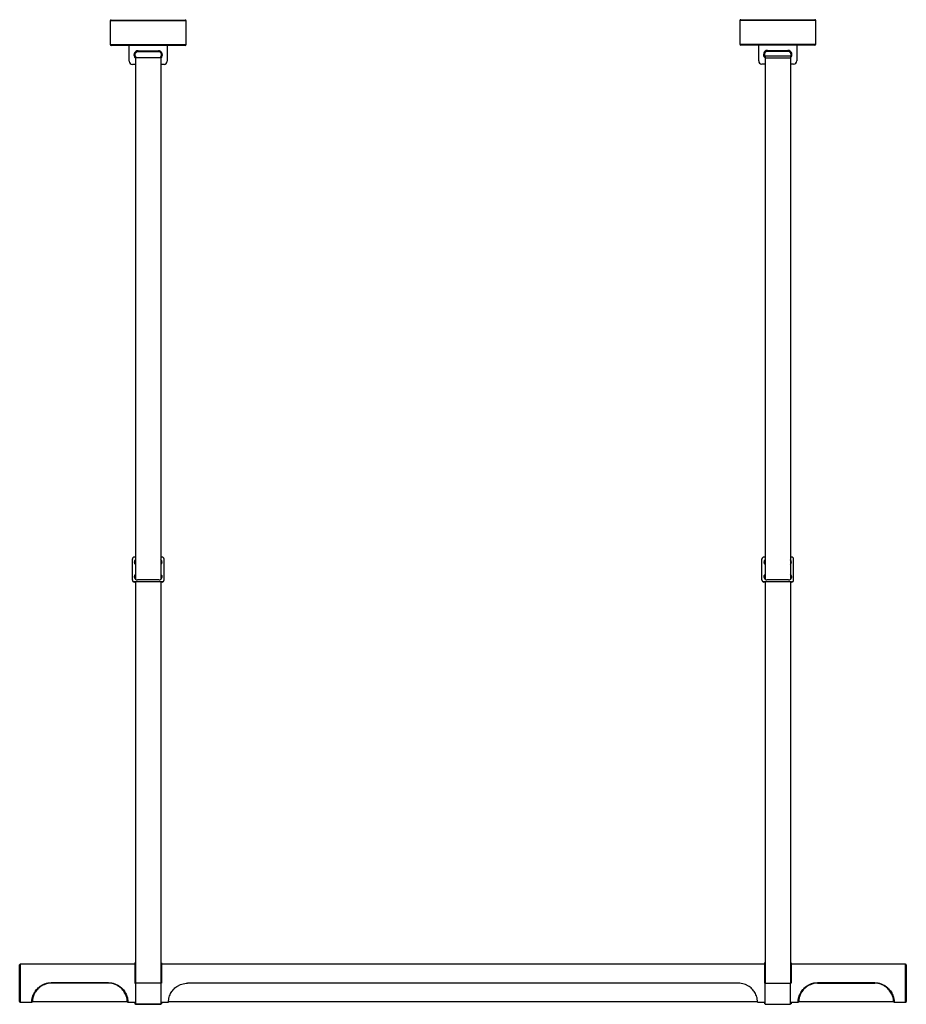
# Model space of a CAD drawing. Header units: millimetres. Extents: x -607 to 793, y -19 to 1535.
import ezdxf

# ---------------------------------------------------------------- set-up
doc = ezdxf.new("R2010")
doc.units = ezdxf.units.MM

msp = doc.modelspace()

# ---------------------------------------------------------------- linework, layer by layer
at = {"color": 7, "linetype": 'Continuous', "lineweight": 25}
for p, q in [((-464.1, 1532.9), (-464.1, 1495.9)), ((-462.6, 1534.4), (-345.6, 1534.4)), ((-344.1, 1495.9), (-344.1, 1532.9)), ((529.9, 1533.4), (529.9, 1496.4)), ((531.4, 1534.9), (648.4, 1534.9)), ((649.9, 1496.4), (649.9, 1533.4)), ((-345.6, 1494.4), (-462.6, 1494.4)), ((-434.1, 1469.4), (-434.1, 1494.4)), ((-374.1, 1494.4), (-374.1, 1469.4)), ((648.4, 1494.9), (531.4, 1494.9)), ((559.9, 1469.9), (559.9, 1494.9)), ((619.9, 1494.9), (619.9, 1469.9)), ((-424.1, 1477.3), (-424.1, 1474.9)), ((-420.1, 1484.4), (-420.1, 1485.9)), ((-420.1, 1485.9), (-388.1, 1485.9)), ((-388.1, 1484.4), (-420.1, 1484.4)), ((-388.1, 1485.9), (-388.1, 1484.4)), ((-384.1, 1477.3), (-384.1, 1474.9)), ((609.9, 1477.3), (569.9, 1477.3)), ((569.9, 1477.3), (569.9, 1474.9)), ((573.9, 1486.4), (605.9, 1486.4)), ((573.9, 1484.9), (573.9, 1486.4)), ((605.9, 1484.9), (573.9, 1484.9)), ((605.9, 1486.4), (605.9, 1484.9)), ((609.9, 1477.3), (609.9, 1474.9)), ((-424.1, 1464.4), (-429.1, 1464.4)), ((-384.1, 1474.9), (-424.1, 1474.9)), ((-379.1, 1464.4), (-384.1, 1464.4)), ((569.9, 1464.9), (564.9, 1464.9)), ((569.9, 1474.9), (609.9, 1474.9)), ((614.9, 1464.9), (609.9, 1464.9)), ((-424.1, 686.6), (-426.1, 686.6)), ((-382.1, 686.6), (-384.1, 686.6)), ((569.9, 686.6), (567.9, 686.6)), ((611.9, 686.6), (609.9, 686.6)), ((-429.1, 650.2), (-429.1, 683.7)), ((-379.1, 650.2), (-379.1, 683.7)), ((564.9, 650.2), (564.9, 683.7)), ((614.9, 650.2), (614.9, 683.7)), ((-382.1, 647.8), (-426.1, 647.8)), ((-426.1, 647.8), (-426.1, 647.3)), ((-424.1, 647.3), (-426.1, 647.3)), ((-387.1, 650.7), (-421.1, 650.7)), ((-382.1, 647.3), (-384.1, 647.3)), ((-382.1, 647.3), (-382.1, 647.8)), ((567.9, 647.8), (567.9, 647.3)), ((611.9, 647.8), (567.9, 647.8)), ((569.9, 647.3), (567.9, 647.3)), ((606.9, 650.7), (572.9, 650.7)), ((611.9, 647.3), (609.9, 647.3)), ((611.9, 647.3), (611.9, 647.8)), ((-607.1, -15), (-607.1, 43)), ((-425.1, 44), (-606.1, 44)), ((-424.1, 46.5), (-425.1, 46.5)), ((-425.1, 46.5), (-425.1, 14)), ((-424.1, 46.5), (-424.1, -19.2)), ((-383.1, 46.5), (-384.1, 46.5)), ((-384.1, 46.5), (-384.1, -19.2)), ((-383.1, 46.5), (-383.1, 14)), ((568.9, 44), (-383.1, 44)), ((569.9, 46.5), (568.9, 46.5)), ((568.9, 46.5), (568.9, 14)), ((610.9, 46.5), (609.9, 46.5)), ((610.9, 46.5), (610.9, 14)), ((791.9, 44), (610.9, 44)), ((792.9, 43), (792.9, -15)), ((-557.1, 15.1), (-467, 15.1)), ((-467, 14), (-557.1, 14)), ((-425.1, 14), (-424.1, 14)), ((-384.1, 14.3), (-424.1, 14.3)), ((-384.1, 14), (-383.1, 14)), ((527.9, 14), (-342, 14)), ((569.9, 14), (568.9, 14)), ((569.9, -19.2), (569.9, 14.3)), ((569.9, 14.3), (609.9, 14.3)), ((609.9, -19.2), (609.9, 14.3)), ((610.9, 14), (609.9, 14)), ((652.9, 15.1), (743, 15.1)), ((652.9, 14), (743, 14)), ((-587.1, -15), (-437.1, -15)), ((-372.1, -15), (557.9, -15)), ((622.9, -15), (772.9, -15)), ((-606.1, -16), (-588, -16)), ((-436.1, -16), (-424.1, -16)), ((-425.1, -16), (-425.1, -18.5)), ((-425.1, -18.5), (-424.1, -18.5)), ((-424.1, -19.2), (-384.1, -19.2)), ((-384.1, -19.2), (-424.1, -19.2)), ((-384.1, -16), (-372.1, -16)), ((-384.1, -18.5), (-383.1, -18.5)), ((-383.1, -16), (-383.1, -18.5)), ((557.9, -16), (569.9, -16)), ((568.9, -16), (568.9, -18.5)), ((569.9, -18.5), (568.9, -18.5)), ((569.9, -19.2), (609.9, -19.2)), ((609.9, -16), (622, -16)), ((610.9, -18.5), (609.9, -18.5)), ((610.9, -16), (610.9, -18.5)), ((773.9, -16), (791.9, -16))]:
    msp.add_line(p, q, dxfattribs=at)
at = {"color": 8, "linetype": 'Continuous', "lineweight": 25}
for p, q in [((-344.1, 1532.9), (-464.1, 1532.9)), ((649.9, 1533.4), (529.9, 1533.4)), ((-464.1, 1495.9), (-344.1, 1495.9)), ((529.9, 1496.4), (649.9, 1496.4)), ((-606.1, 44), (-606.1, -16)), ((791.9, -16), (791.9, 44))]:
    msp.add_line(p, q, dxfattribs=at)
at = {"color": 7, "linetype": 'Continuous', "lineweight": 25}
for centre, radius, start, end in [((-462.6, 1532.9), 1.5, 90, 180), ((-345.6, 1532.9), 1.5, 0, 90), ((531.4, 1533.4), 1.5, 90, 180), ((648.4, 1533.4), 1.5, 360, 90), ((-462.6, 1495.9), 1.5, 180, 270), ((-345.6, 1495.9), 1.5, 270, 0), ((531.4, 1496.4), 1.5, 180, 270), ((648.4, 1496.4), 1.5, 270, 0), ((-420.1, 1479.4), 5, 90, 216.8699), ((-388.1, 1479.4), 5, 323.1301, 90), ((573.9, 1479.9), 5, 90, 216.8699), ((605.9, 1479.9), 5, 323.1301, 90), ((-429.1, 1469.4), 5, 180, 270), ((-379.1, 1469.4), 5, 270, 360), ((564.9, 1469.9), 5, 180, 270), ((614.9, 1469.9), 5, 270, 0), ((-426.1, 683.6), 2.96, 89.1265, 179.099), ((-382, 683.6), 2.96, 0.901, 90.8735), ((567.9, 683.6), 2.96, 89.1265, 179.099), ((612, 683.6), 2.96, 0.901, 90.8735), ((-421.3, 678.8), 4.77, 126.0575, 234.1848), ((-421.3, 678.3), 4.8, 126.1328, 176.8043), ((-386.9, 678.8), 4.77, 306.7259, 53.5435), ((-386.9, 678.3), 4.8, 3.1935, 53.4665), ((572.7, 678.8), 4.77, 126.0575, 234.1848), ((572.7, 678.3), 4.8, 126.1328, 176.8043), ((607.1, 678.8), 4.77, 306.7259, 53.5435), ((607.1, 678.3), 4.8, 3.1935, 53.4665), ((-421.2, 655.6), 4.83, 126.4225, 271.738), ((-421.3, 655.1), 4.8, 125.8951, 176.803), ((-386.9, 655.6), 4.83, 268.3534, 52.572), ((-386.9, 655.1), 4.8, 3.1921, 53.2021), ((572.8, 655.6), 4.83, 126.4225, 271.738), ((572.7, 655.1), 4.8, 125.8951, 176.803), ((607.1, 655.6), 4.83, 268.3534, 52.572), ((607.1, 655.1), 4.8, 3.1921, 53.2021), ((-426.1, 650.8), 2.96, 180.901, 270.8735), ((-426.1, 650.3), 2.96, 180.901, 270.8735), ((-382, 650.8), 2.96, 269.1265, 359.099), ((-382, 650.3), 2.96, 269.1265, 359.099), ((567.9, 650.8), 2.96, 180.901, 270.8735), ((567.9, 650.3), 2.96, 180.901, 270.8735), ((612, 650.8), 2.96, 269.1265, 359.099), ((612, 650.3), 2.96, 269.1265, 359.099), ((-606.1, 43), 1, 90, 180), ((791.9, 43), 1, 360, 90), ((-606.1, -15), 1, 180, 270), ((791.9, -15), 1, 270, 0)]:
    msp.add_arc(centre, radius, start, end, dxfattribs=at)
at = {"color": 8, "linetype": 'Continuous', "lineweight": 25}
for centre, start, end in [((-420.1, 1479.4), 90, 231.2833), ((-388.1, 1479.4), 308.4256, 90), ((573.9, 1479.9), 90, 231.6554), ((605.9, 1479.9), 308.4256, 90)]:
    msp.add_arc(centre, 6.5, start, end, dxfattribs=at)
at = {"color": 7, "linetype": 'Continuous', "lineweight": 25}
for points, knots in [([(-424.1, 1474.9), (-424.1, 1444.3), (-424.1, 1382.9), (-424.1, 1290.4), (-424.1, 1197), (-424.1, 1102.7), (-424.1, 1014.3), (-424.1, 932), (-424.1, 855.7), (-424.1, 778.7), (-424.1, 710.6), (-424.1, 668.1), (-424.1, 651.5)], [0, 0, 0, 0, 0.1113611, 0.2236936, 0.3370769, 0.4515852, 0.5672901, 0.6590863, 0.7516988, 0.8451626, 0.9395137, 1, 1, 1, 1]), ([(-384.1, 1474.9), (-384.1, 1444.3), (-384.1, 1382.9), (-384.1, 1290.4), (-384.1, 1197), (-384.1, 1102.7), (-384.1, 1014.3), (-384.1, 932), (-384.1, 855.7), (-384.1, 778.7), (-384.1, 710.6), (-384.1, 668.1), (-384.1, 651.5)], [0, 0, 0, 0, 0.111366, 0.223703, 0.337092, 0.451605, 0.567315, 0.659115, 0.751732, 0.8452, 0.939555, 1, 1, 1, 1]), ([(569.9, 1474.9), (569.9, 1444.3), (569.9, 1382.9), (569.9, 1290.4), (569.9, 1197), (569.9, 1102.7), (569.9, 1014.3), (569.9, 932), (569.9, 855.7), (569.9, 778.7), (569.9, 710.6), (569.9, 668.1), (569.9, 651.5)], [0, 0, 0, 0, 0.111361, 0.223694, 0.337077, 0.451585, 0.56729, 0.659086, 0.751699, 0.845163, 0.939514, 1, 1, 1, 1]), ([(609.9, 1474.9), (609.9, 1444.3), (609.9, 1382.9), (609.9, 1290.4), (609.9, 1197), (609.9, 1102.7), (609.9, 1014.3), (609.9, 932), (609.9, 855.7), (609.9, 778.7), (609.9, 710.6), (609.9, 668.1), (609.9, 651.5)], [0, 0, 0, 0, 0.111366, 0.223703, 0.337092, 0.451605, 0.567315, 0.659115, 0.751732, 0.8452, 0.939555, 1, 1, 1, 1]), ([(-424.1, 647.3), (-424.1, 639.2), (-424.1, 614.5), (-424.1, 573.3), (-424.1, 523.6), (-424.1, 473.5), (-424.1, 423.1), (-424.1, 372.4), (-424.1, 321.3), (-424.1, 270.1), (-424.1, 227.8), (-424.1, 194.7), (-424.1, 171), (-424.1, 148.2), (-424.1, 127.9), (-424.1, 110.1), (-424.1, 94.9), (-424.1, 80.6), (-424.1, 68.3), (-424.1, 57.7), (-424.1, 48.9), (-424.1, 40.9), (-424.1, 33.9), (-424.1, 28.2), (-424.1, 23.7), (-424.1, 20.3), (-424.1, 17.6), (-424.1, 15.7), (-424.1, 14.7), (-424.1, 14.3)], [0, 0, 0, 0, 0.038637, 0.116614, 0.195094, 0.274091, 0.353618, 0.43369, 0.514322, 0.595503, 0.676085, 0.714786, 0.752387, 0.788565, 0.822996, 0.848613, 0.872796, 0.895388, 0.916231, 0.931541, 0.945551, 0.95818, 0.969346, 0.978966, 0.985385, 0.990753, 0.995019, 0.998111, 1, 1, 1, 1]), ([(-384.1, 647.3), (-384.1, 639.2), (-384.1, 614.5), (-384.1, 573.3), (-384.1, 523.6), (-384.1, 473.5), (-384.1, 423.1), (-384.1, 372.4), (-384.1, 321.3), (-384.1, 270.1), (-384.1, 227.8), (-384.1, 194.7), (-384.1, 171), (-384.1, 148.2), (-384.1, 127.9), (-384.1, 110.1), (-384.1, 94.9), (-384.1, 80.6), (-384.1, 68.3), (-384.1, 57.7), (-384.1, 48.9), (-384.1, 40.9), (-384.1, 33.9), (-384.1, 28.2), (-384.1, 23.7), (-384.1, 20.3), (-384.1, 17.6), (-384.1, 15.7), (-384.1, 14.7), (-384.1, 14.3)], [0, 0, 0, 0, 0.038637, 0.116614, 0.195094, 0.274091, 0.353618, 0.43369, 0.514322, 0.595503, 0.676085, 0.714786, 0.752387, 0.788565, 0.822996, 0.848613, 0.872796, 0.895388, 0.916231, 0.931541, 0.945551, 0.95818, 0.969346, 0.978966, 0.985385, 0.990753, 0.995019, 0.998111, 1, 1, 1, 1]), ([(569.9, 647.3), (569.9, 639.2), (569.9, 614.5), (569.9, 573.3), (569.9, 523.6), (569.9, 473.5), (569.9, 423.1), (569.9, 372.4), (569.9, 321.3), (569.9, 270.1), (569.9, 227.8), (569.9, 194.7), (569.9, 171), (569.9, 148.2), (569.9, 127.9), (569.9, 110.1), (569.9, 94.9), (569.9, 80.6), (569.9, 68.3), (569.9, 57.7), (569.9, 48.9), (569.9, 40.9), (569.9, 33.9), (569.9, 28.2), (569.9, 23.7), (569.9, 20.3), (569.9, 17.6), (569.9, 15.7), (569.9, 14.7), (569.9, 14.3)], [0, 0, 0, 0, 0.038637, 0.116614, 0.195094, 0.274091, 0.353618, 0.43369, 0.514322, 0.595503, 0.676085, 0.714786, 0.752387, 0.788565, 0.822996, 0.848613, 0.872796, 0.895388, 0.916231, 0.931541, 0.945551, 0.95818, 0.969346, 0.978966, 0.985385, 0.990753, 0.995019, 0.998111, 1, 1, 1, 1]), ([(609.9, 647.3), (609.9, 639.2), (609.9, 614.5), (609.9, 573.3), (609.9, 523.6), (609.9, 473.5), (609.9, 423.1), (609.9, 372.4), (609.9, 321.3), (609.9, 270.1), (609.9, 227.8), (609.9, 194.7), (609.9, 171), (609.9, 148.2), (609.9, 127.9), (609.9, 110.1), (609.9, 94.9), (609.9, 80.6), (609.9, 68.3), (609.9, 57.7), (609.9, 48.9), (609.9, 40.9), (609.9, 33.9), (609.9, 28.2), (609.9, 23.7), (609.9, 20.3), (609.9, 17.6), (609.9, 15.7), (609.9, 14.7), (609.9, 14.3)], [0, 0, 0, 0, 0.038637, 0.116614, 0.195094, 0.274091, 0.353618, 0.43369, 0.514322, 0.595503, 0.676085, 0.714786, 0.752387, 0.788565, 0.822996, 0.848613, 0.872796, 0.895388, 0.916231, 0.931541, 0.945551, 0.95818, 0.969346, 0.978966, 0.985385, 0.990753, 0.995019, 0.998111, 1, 1, 1, 1]), ([(-562.3, 13.5), (-563.7, 13.2), (-566.5, 12.6), (-570.5, 10.9), (-574, 8.8), (-577.1, 6.4), (-579.8, 3.7), (-582, 0.7), (-583.9, -2.5), (-585.3, -5.8), (-586.2, -8.9), (-586.7, -11.4), (-586.9, -13.4), (-587, -14.6), (-587, -15.1), (-587, -15), (-587, -15)], [0, 0, 0, 0, 0.075443, 0.150297, 0.225124, 0.292071, 0.35898, 0.428406, 0.497814, 0.57739, 0.657033, 0.741018, 0.825061, 0.909506, 0.993961, 1, 1, 1, 1]), ([(-557.1, 14), (-557.1, 14), (-557.1, 14.1), (-557.1, 14.2), (-557.1, 14.3), (-557.1, 14.4), (-557.1, 14.6), (-557.1, 14.8), (-557.1, 14.9), (-557.1, 15.1)], [0, 0, 0, 0, 0.25, 0.25, 0.5, 0.5, 0.75, 0.75, 1, 1, 1, 1]), ([(-467, 14), (-467, 14), (-467, 14.1), (-467, 14.2), (-467, 14.3), (-467, 14.4), (-467, 14.6), (-467, 14.8), (-467, 14.9), (-467, 15.1)], [0, 0, 0, 0, 0.25, 0.25, 0.5, 0.5, 0.75, 0.75, 1, 1, 1, 1]), ([(-437.1, -15), (-437.1, -15), (-437.1, -15.1), (-437.1, -14.6), (-437.2, -13.5), (-437.3, -11.8), (-437.7, -9.7), (-438.3, -7.2), (-439.3, -4.5), (-440.8, -1.4), (-442.8, 1.8), (-445.4, 4.8), (-448.6, 7.7), (-452.5, 10.4), (-457.1, 12.5), (-460.3, 13.2), (-461.8, 13.5)], [0, 0, 0, 0, 0.007133, 0.08958, 0.174178, 0.245589, 0.318554, 0.385073, 0.453234, 0.524165, 0.597551, 0.667969, 0.740484, 0.828074, 0.918586, 1, 1, 1, 1]), ([(-372.1, -15.9), (-372.1, -15.9), (-372.1, -16.1), (-372.1, -15.6), (-372, -14.4), (-371.8, -12.2), (-371.4, -9.4), (-370.5, -6.1), (-369, -2.6), (-367, 0.8), (-364.7, 3.8), (-361.9, 6.6), (-358.7, 9.1), (-355, 11.2), (-350.9, 12.8), (-346.5, 13.8), (-343.5, 14), (-342, 14)], [0, 0, 0, 0, 0.004087, 0.081908, 0.161982, 0.239763, 0.320022, 0.393588, 0.469995, 0.533627, 0.599319, 0.659991, 0.72212, 0.789144, 0.857714, 0.928035, 1, 1, 1, 1]), ([(557.9, -15.9), (557.9, -15.9), (557.9, -16.1), (557.9, -15.6), (557.9, -14.4), (557.7, -12.2), (557.3, -9.4), (556.3, -6.1), (554.9, -2.6), (552.9, 0.8), (550.6, 3.8), (547.8, 6.6), (544.6, 9.1), (540.9, 11.2), (536.8, 12.8), (532.4, 13.8), (529.4, 14), (527.9, 14)], [0, 0, 0, 0, 0.004087, 0.081908, 0.161982, 0.239763, 0.320022, 0.393588, 0.469995, 0.533627, 0.599319, 0.659991, 0.72212, 0.789144, 0.857714, 0.928035, 1, 1, 1, 1]), ([(647.7, 13.5), (646.3, 13.2), (643.5, 12.6), (639.5, 10.9), (636, 8.8), (632.9, 6.4), (630.2, 3.7), (628, 0.7), (626.1, -2.5), (624.7, -5.8), (623.8, -8.8), (623.3, -11.4), (623.1, -13.4), (623, -14.6), (623, -15.1), (623, -15), (623, -15)], [0, 0, 0, 0, 0.075437, 0.149468, 0.225111, 0.291287, 0.358963, 0.427312, 0.497802, 0.575896, 0.65703, 0.739738, 0.825056, 0.908384, 0.993949, 1, 1, 1, 1]), ([(652.9, 14), (652.9, 14), (652.9, 14.1), (652.9, 14.2), (652.9, 14.3), (652.9, 14.4), (652.9, 14.6), (652.9, 14.8), (652.9, 14.9), (652.9, 15.1)], [0, 0, 0, 0, 0.25, 0.25, 0.5, 0.5, 0.75, 0.75, 1, 1, 1, 1]), ([(743, 14), (743, 14), (743, 14.1), (743, 14.2), (743, 14.3), (743, 14.4), (743, 14.6), (743, 14.8), (743, 14.9), (743, 15.1)], [0, 0, 0, 0, 0.25, 0.25, 0.5, 0.5, 0.75, 0.75, 1, 1, 1, 1]), ([(772.9, -15), (772.9, -15), (772.9, -15.1), (772.9, -14.6), (772.8, -13.5), (772.7, -11.8), (772.3, -9.7), (771.7, -7.2), (770.7, -4.5), (769.2, -1.4), (767.2, 1.8), (764.6, 4.8), (761.4, 7.8), (757.4, 10.4), (752.9, 12.5), (749.7, 13.2), (748.2, 13.5)], [0, 0, 0, 0, 0.007129, 0.090658, 0.174179, 0.246384, 0.31856, 0.385919, 0.453241, 0.525397, 0.597549, 0.668989, 0.740479, 0.829498, 0.918581, 1, 1, 1, 1]), ([(-588, -15.9), (-588, -16), (-587.8, -16), (-587.6, -15.9), (-587.3, -15.7), (-587.2, -15.5), (-587.1, -15.4), (-587.1, -15.3), (-587.1, -15.3)], [0, 0, 0, 0, 0.104813, 0.397207, 0.630023, 0.826005, 0.990863, 1, 1, 1, 1]), ([(-437, -15.3), (-437, -15.3), (-437, -15.4), (-436.9, -15.6), (-436.7, -15.8), (-436.4, -15.9), (-436.2, -15.9), (-436.1, -15.9)], [0, 0, 0, 0, 0.025643, 0.227381, 0.509587, 0.795091, 1, 1, 1, 1]), ([(622, -15.9), (622, -16), (622.2, -16), (622.4, -15.9), (622.7, -15.7), (622.8, -15.5), (622.9, -15.4), (622.9, -15.3), (622.9, -15.3)], [0, 0, 0, 0, 0.105038, 0.397504, 0.630377, 0.826408, 0.991307, 1, 1, 1, 1]), ([(773, -15.3), (773, -15.3), (773, -15.4), (773.1, -15.6), (773.3, -15.8), (773.6, -15.9), (773.8, -15.9), (773.9, -15.9)], [0, 0, 0, 0, 0.025293, 0.227129, 0.509472, 0.795115, 1, 1, 1, 1])]:
    msp.add_open_spline(points, degree=3, knots=knots, dxfattribs=at)
at = {"color": 8, "linetype": 'Continuous', "lineweight": 25}
for points, knots in [([(-588, -15.9), (-588, -15.9), (-588, -16.1), (-588, -15.5), (-587.9, -14.3), (-587.7, -12.2), (-587.2, -9.4), (-586.2, -6.1), (-584.8, -2.7), (-582.9, 0.8), (-580.6, 3.9), (-577.8, 6.8), (-574.6, 9.5), (-571, 11.7), (-566.7, 13.5), (-562.1, 14.8), (-558.8, 15), (-557.1, 15.1)], [0, 0, 0, 0, 0.007538, 0.083026, 0.160654, 0.236145, 0.313982, 0.38594, 0.460518, 0.523598, 0.58861, 0.64933, 0.711478, 0.778854, 0.847794, 0.922867, 1, 1, 1, 1]), ([(-467, 15.1), (-465.3, 15), (-461.9, 14.8), (-456.8, 13.4), (-452.1, 11.2), (-448, 8.4), (-444.7, 5.2), (-442, 2), (-439.9, -1.4), (-438.4, -4.7), (-437.4, -7.7), (-436.7, -10.3), (-436.4, -12.5), (-436.2, -14.4), (-436.1, -15.5), (-436.1, -16.1), (-436.1, -15.9), (-436.1, -15.9)], [0, 0, 0, 0, 0.078795, 0.157592, 0.238835, 0.320034, 0.385806, 0.45154, 0.518143, 0.584748, 0.646626, 0.708531, 0.774372, 0.840234, 0.915979, 0.991728, 1, 1, 1, 1]), ([(622, -15.9), (622, -15.9), (622, -16.1), (622, -15.5), (622.1, -14.3), (622.3, -12.2), (622.8, -9.4), (623.8, -6.1), (625.2, -2.6), (627.1, 0.8), (629.5, 4), (632.2, 6.9), (635.4, 9.5), (639.1, 11.7), (643.3, 13.6), (648, 14.8), (651.3, 15), (652.9, 15.1)], [0, 0, 0, 0, 0.007539, 0.084101, 0.160658, 0.237342, 0.313986, 0.387274, 0.460514, 0.524551, 0.588601, 0.650022, 0.711472, 0.779623, 0.847792, 0.923897, 1, 1, 1, 1]), ([(743, 15.1), (744.7, 15), (748.1, 14.8), (753.1, 13.4), (757.9, 11.2), (762, 8.4), (765.3, 5.2), (767.9, 2), (770.1, -1.4), (771.6, -4.7), (772.6, -7.6), (773.3, -10.3), (773.6, -12.5), (773.8, -14.4), (773.9, -15.5), (773.9, -16.1), (773.9, -15.9), (773.9, -15.9)], [0, 0, 0, 0, 0.077646, 0.157591, 0.237494, 0.320033, 0.384885, 0.451541, 0.517054, 0.584756, 0.645869, 0.708537, 0.773632, 0.840237, 0.91494, 0.991728, 1, 1, 1, 1])]:
    msp.add_open_spline(points, degree=3, knots=knots, dxfattribs=at)
at = {"color": 7, "linetype": 'Continuous', "lineweight": 25}
for points in [[(-557.1, 14), (-558.8, 14), (-560.6, 13.9), (-562.3, 13.5)], [(-461.8, 13.5), (-463.5, 13.9), (-465.3, 14), (-467, 14)], [(652.9, 14), (651.2, 14), (649.4, 13.9), (647.7, 13.5)], [(748.2, 13.5), (746.5, 13.9), (744.7, 14), (743, 14)]]:
    msp.add_open_spline(points, degree=3, dxfattribs=at)

doc.saveas('drawing.dxf')
